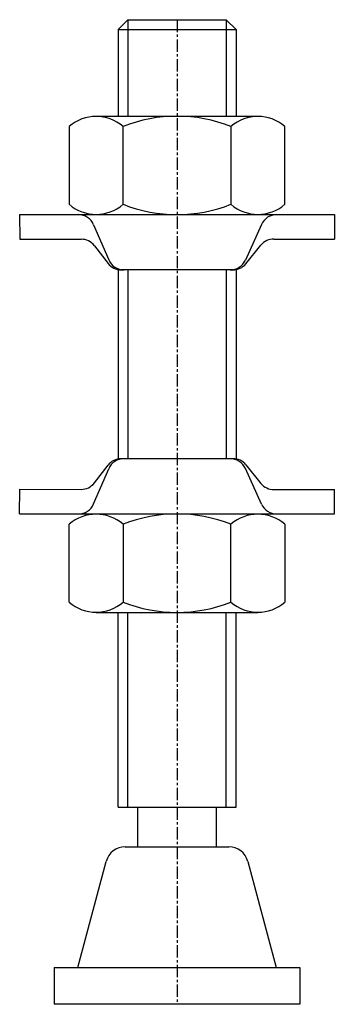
# Model space of a CAD drawing. Extents: x 124 to 156, y 62.3 to 162.3.
import ezdxf

# ---------------------------------------------------------------- set-up
doc = ezdxf.new("R2010")
doc.units = 0
doc.linetypes.add('CENTER', pattern=[2, 1.25, -0.25, 0.25, -0.25])
doc.layers.get('0').update_dxf_attribs({"linetype": 'CONTINUOUS'})
doc.layers.add('BRAUER-1', color=1, linetype='CENTER')

msp = doc.modelspace()

# ---------------------------------------------------------------- linework, layer by layer
for p, q in [((133.999997, 161.276437), (134.999997, 162.276437)), ((134.999997, 162.276437), (144.999997, 162.276437)), ((134.999997, 162.276437), (134.999997, 152.476437)), ((144.999997, 162.276437), (145.999997, 161.276437)), ((144.999997, 162.276437), (144.999997, 152.476437)), ((133.999997, 161.276437), (145.999997, 161.276437)), ((133.999997, 161.276437), (133.999997, 152.476437)), ((145.999997, 161.276437), (145.999997, 152.476437)), ((131.773997, 152.476437), (148.225997, 152.476437)), ((129.031997, 151.426765), (129.031997, 143.526109)), ((134.515997, 143.526109), (134.515997, 151.426765)), ((145.483997, 151.426765), (145.483997, 143.526108)), ((150.967997, 143.526108), (150.967997, 151.426765)), ((123.999997, 142.476437), (124.003505, 139.97112)), ((123.999997, 142.476437), (155.999997, 142.476437)), ((155.999997, 142.476437), (155.999997, 140)), ((131.524634, 141.448978), (133.057414, 137.890615)), ((148.586502, 141.476933), (146.952006, 137.86266)), ((149.860942, 140), (155.999997, 140)), ((124.003505, 139.97112), (130.247688, 139.979585)), ((131.593398, 139.321445), (132.989555, 137.521298)), ((147.010301, 137.494066), (148.526927, 139.369134)), ((133.999997, 136.89193), (133.999997, 117.660944)), ((145.688542, 136.863156), (134.332884, 136.863156)), ((134.999997, 136.863156), (134.999997, 117.689718)), ((144.999997, 136.863156), (144.999997, 117.689718)), ((145.999997, 136.89193), (145.999997, 117.660944)), ((131.593398, 115.231429), (132.989555, 117.031576)), ((145.688542, 117.689718), (134.332884, 117.689718)), ((147.010301, 117.058808), (148.526927, 115.18374)), ((131.524634, 113.103896), (133.057414, 116.662259)), ((148.586502, 113.075941), (146.952006, 116.690214)), ((123.999997, 112.076437), (124.003505, 114.581754)), ((124.003505, 114.581754), (130.247688, 114.573289)), ((149.860942, 114.552874), (155.999997, 114.552874)), ((155.999997, 112.076437), (155.999997, 114.552874)), ((123.999997, 112.076437), (155.999997, 112.076437)), ((129.031997, 103.126109), (129.031997, 111.026765)), ((134.515997, 111.026765), (134.515997, 103.126109)), ((145.483997, 103.126109), (145.483997, 111.026765)), ((150.967997, 111.026766), (150.967997, 103.126109)), ((131.773997, 102.076437), (148.225997, 102.076437)), ((133.999997, 82.3), (133.999997, 102.076437)), ((134.999997, 82.3), (134.999997, 102.076437)), ((144.999997, 82.3), (144.999997, 102.076437)), ((145.999997, 82.3), (145.999997, 102.076437)), ((133.999997, 82.3), (145.999997, 82.3)), ((135.999997, 78.276437), (135.999997, 82.3)), ((143.999997, 78.276437), (143.999997, 82.3)), ((134.734651, 78.276437), (145.265343, 78.276437)), ((129.917619, 66.026437), (132.802799, 76.794075)), ((147.197194, 76.794075), (150.082374, 66.026437)), ((127.499997, 66.026437), (152.499997, 66.026437)), ((127.499997, 66.026437), (127.499997, 62.276437)), ((152.499997, 66.026437), (152.499997, 62.276437)), ((152.499997, 62.276437), (127.499997, 62.276437))]:
    msp.add_line(p, q)
for centre, radius, start, end in [((131.773997, 148.27775), 4.175507, 48.952337, 131.047669), ((139.999997, 137.606085), 14.868942, 68.356986, 111.643014), ((148.225997, 148.27775), 4.175507, 48.952337, 131.047669), ((131.773997, 146.675124), 4.175507, 228.952335, 311.047669), ((139.999997, 157.346788), 14.868942, 248.356984, 291.643014), ((148.225997, 146.675124), 4.175508, 228.952335, 311.04766), ((129.963324, 140.776437), 1.7, 23.30417, 90), ((150.135472, 140.776437), 1.7, 90, 155.665911), ((149.848687, 138.300045), 1.7, 89.586942, 141.032771), ((130.250069, 138.279586), 1.7, 37.796428, 90.080248), ((134.332884, 138.563156), 1.7, 217.796411, 270), ((134.618724, 138.563156), 1.7, 203.304169, 270), ((145.403037, 138.563156), 1.7, 270, 335.665911), ((145.688542, 138.563156), 1.7, 270, 321.032723), ((134.332884, 115.989718), 1.7, 90, 142.203581), ((134.618724, 115.989718), 1.7, 90, 156.695831), ((145.403037, 115.989718), 1.7, 24.334089, 90), ((145.688542, 115.989718), 1.7, 38.967261, 90), ((130.250069, 116.273288), 1.7, 269.919752, 322.203572), ((149.848687, 116.252829), 1.7, 218.96724, 270.413058), ((129.963324, 113.776437), 1.7, 270, 336.69583), ((150.135472, 113.776437), 1.7, 204.334089, 270), ((131.773997, 107.87775), 4.175508, 48.952337, 131.047665), ((139.999997, 97.206086), 14.868942, 68.356986, 111.643016), ((148.225997, 107.87775), 4.175508, 48.952337, 131.047665), ((131.773997, 106.275124), 4.175508, 228.952336, 311.047663), ((139.999997, 116.946789), 14.868942, 248.356986, 291.643014), ((148.225997, 106.275124), 4.175508, 228.952336, 311.047663), ((134.734651, 76.276437), 2, 90, 165.000002), ((145.265343, 76.276437), 2, 15, 90)]:
    msp.add_arc(centre, radius, start, end)
at = {"layer": 'BRAUER-1'}
msp.add_line((140, 162.276437), (139.999997, 62.276437), dxfattribs=at)

doc.saveas('drawing.dxf')
